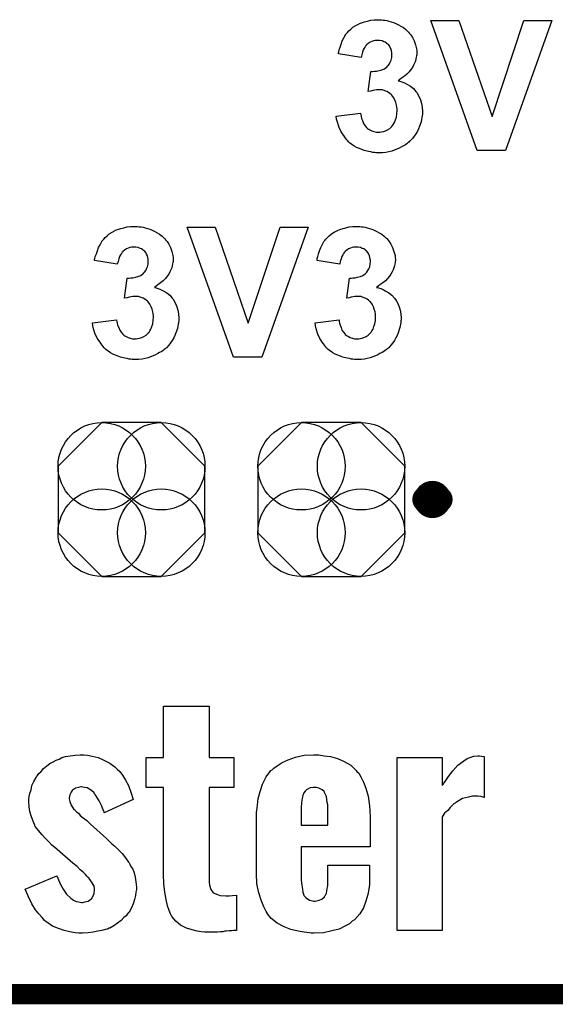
# Model space of a CAD drawing. Extents: x -0.07 to 0.95, y -0.15 to 2.1.
# Tile 2 of 14: x 0.26 to 0.41, y -0.15 to 0.14. Entities that reach past the tile are written whole.
import ezdxf

# ---------------------------------------------------------------- set-up
doc = ezdxf.new("R2010")
doc.units = 0
doc.layers.get('0').update_dxf_attribs({"linetype": 'CONTINUOUS'})
for name, color, linetype in [('gko', 6, 'CONTINUOUS'), ('gto', 2, 'CONTINUOUS'), ('gts', 1, 'CONTINUOUS')]:
    doc.layers.add(name, color=color, linetype=linetype)

# ---------------------------------------------------------------- blocks, each defined once
blk = doc.blocks.new('D62')
at = {"const_width": 0.00395}
blk.add_lwpolyline([(-0.001975, 0, 1), (0.001975, 0, 1)], format="xyb", close=True, dxfattribs=at)
blk = doc.blocks.new('D64')
blk.add_lwpolyline([(-0.0217, 0.0098), (-0.0217, -0.0098), (-0.0088, -0.0227), (0.0088, -0.0227), (0.0217, -0.0098), (0.0217, 0.0098), (0.0088, 0.0227), (-0.0088, 0.0227)], close=True)
for centre in [(-0.0088, 0.0098), (0.0088, 0.0098), (-0.0088, -0.0098), (0.0088, -0.0098)]:
    blk.add_circle(centre, 0.0129)

msp = doc.modelspace()

# ---------------------------------------------------------------- linework, layer by layer
at = {"layer": 'gko', "color": 6, "const_width": 0.006}
msp.add_lwpolyline([(-0.05, -0.15), (0.85, -0.15)], dxfattribs=at)
at = {"layer": 'gto', "color": 2}
for points in [[(0.3623, 0.1376), (0.3628, 0.1375), (0.3633, 0.1375), (0.3639, 0.1374), (0.3645, 0.1372), (0.3659, 0.1368), (0.3666, 0.1365), (0.3674, 0.1361), (0.3681, 0.1357), (0.3688, 0.1353), (0.3695, 0.1347), (0.3701, 0.1341), (0.3701, 0.1341), (0.3702, 0.134), (0.3704, 0.1339), (0.3705, 0.1336), (0.371, 0.1331), (0.3715, 0.1323), (0.372, 0.1314), (0.3724, 0.1302), (0.3727, 0.129), (0.3728, 0.1284), (0.3728, 0.1277), (0.3728, 0.1277), (0.3728, 0.1275), (0.3728, 0.1272), (0.3727, 0.1269), (0.3726, 0.1265), (0.3725, 0.126), (0.3724, 0.1254), (0.3721, 0.1248), (0.3718, 0.1242), (0.3715, 0.1235), (0.371, 0.1229), (0.3705, 0.1222), (0.3698, 0.1215), (0.3691, 0.1209), (0.3683, 0.1203), (0.3673, 0.1196), (0.3673, 0.1196), (0.3674, 0.1196), (0.3676, 0.1196), (0.3678, 0.1195), (0.3684, 0.1193), (0.3691, 0.119), (0.37, 0.1185), (0.3709, 0.118), (0.3718, 0.1173), (0.3725, 0.1164), (0.3726, 0.1163), (0.3729, 0.116), (0.3731, 0.1155), (0.3735, 0.1148), (0.3739, 0.1139), (0.3742, 0.1129), (0.3744, 0.1118), (0.3745, 0.1105), (0.3745, 0.1104), (0.3745, 0.1103), (0.3745, 0.11), (0.3745, 0.1097), (0.3744, 0.1092), (0.3743, 0.1087), (0.3742, 0.1081), (0.3741, 0.1075), (0.3736, 0.1062), (0.3733, 0.1054), (0.373, 0.1047), (0.3725, 0.1039), (0.372, 0.1032), (0.3715, 0.1025), (0.3708, 0.1018), (0.3708, 0.1018), (0.3706, 0.1017), (0.3704, 0.1015), (0.3701, 0.1013), (0.3698, 0.101), (0.3694, 0.1007), (0.3688, 0.1004), (0.3683, 0.1001), (0.3676, 0.0997), (0.3669, 0.0994), (0.3661, 0.0991), (0.3654, 0.0988), (0.3645, 0.0986), (0.3636, 0.0984), (0.3626, 0.0983), (0.3616, 0.0983), (0.3611, 0.0983), (0.3607, 0.0983), (0.3603, 0.0984), (0.3598, 0.0984), (0.3592, 0.0986), (0.3585, 0.0987), (0.3572, 0.099), (0.3558, 0.0996), (0.355, 0.0999), (0.3543, 0.1003), (0.3536, 0.1008), (0.3529, 0.1013), (0.3529, 0.1013), (0.3528, 0.1014), (0.3526, 0.1016), (0.3524, 0.1018), (0.3521, 0.1021), (0.3518, 0.1025), (0.3515, 0.1029), (0.3512, 0.1034), (0.3508, 0.1039), (0.3504, 0.1045), (0.3498, 0.1058), (0.3493, 0.1074), (0.3491, 0.1082), (0.349, 0.1091), (0.3561, 0.11), (0.3561, 0.1099), (0.3561, 0.1099), (0.3562, 0.1095), (0.3563, 0.109), (0.3564, 0.1084), (0.3567, 0.1078), (0.357, 0.107), (0.3574, 0.1064), (0.3579, 0.1058), (0.358, 0.1057), (0.3582, 0.1055), (0.3585, 0.1053), (0.3589, 0.1051), (0.3595, 0.1048), (0.3601, 0.1046), (0.3608, 0.1044), (0.3615, 0.1044), (0.3617, 0.1044), (0.3619, 0.1044), (0.3623, 0.1045), (0.3629, 0.1046), (0.3635, 0.1048), (0.3641, 0.1051), (0.3648, 0.1055), (0.3654, 0.1061), (0.3654, 0.1062), (0.3656, 0.1064), (0.3659, 0.1068), (0.3662, 0.1073), (0.3665, 0.108), (0.3668, 0.1088), (0.3669, 0.1098), (0.367, 0.1108), (0.367, 0.1109), (0.367, 0.1109), (0.367, 0.1113), (0.3669, 0.1118), (0.3668, 0.1124), (0.3666, 0.1132), (0.3663, 0.1139), (0.3659, 0.1146), (0.3654, 0.1153), (0.3654, 0.1153), (0.3652, 0.1155), (0.3648, 0.1158), (0.3644, 0.1161), (0.3639, 0.1164), (0.3633, 0.1166), (0.3626, 0.1169), (0.3618, 0.1169), (0.3613, 0.1169), (0.3609, 0.1169), (0.3604, 0.1168), (0.3598, 0.1167), (0.3592, 0.1165), (0.3584, 0.1164), (0.3592, 0.1223), (0.3597, 0.1223), (0.3603, 0.1224), (0.3609, 0.1224), (0.3617, 0.1226), (0.3624, 0.1228), (0.3632, 0.1231), (0.3638, 0.1236), (0.3639, 0.1236), (0.3641, 0.1239), (0.3643, 0.1241), (0.3647, 0.1246), (0.3649, 0.1251), (0.3652, 0.1257), (0.3654, 0.1264), (0.3654, 0.1272), (0.3654, 0.1274), (0.3654, 0.1276), (0.3654, 0.1279), (0.3653, 0.1284), (0.3652, 0.1289), (0.3649, 0.1294), (0.3647, 0.1299), (0.3643, 0.1304), (0.3642, 0.1304), (0.364, 0.1305), (0.3638, 0.1307), (0.3634, 0.131), (0.363, 0.1311), (0.3625, 0.1314), (0.3618, 0.1315), (0.3612, 0.1315), (0.3608, 0.1315), (0.3605, 0.1315), (0.36, 0.1314), (0.3595, 0.1312), (0.359, 0.131), (0.3584, 0.1306), (0.3579, 0.1302), (0.3579, 0.1301), (0.3577, 0.13), (0.3575, 0.1296), (0.3572, 0.1292), (0.3569, 0.1287), (0.3567, 0.128), (0.3565, 0.1272), (0.3563, 0.1264), (0.3496, 0.1275), (0.3496, 0.1275), (0.3496, 0.1276), (0.3496, 0.1278), (0.3497, 0.1281), (0.3498, 0.1287), (0.3501, 0.1295), (0.3504, 0.1304), (0.3507, 0.1314), (0.3512, 0.1322), (0.3517, 0.1331), (0.3517, 0.1332), (0.3519, 0.1334), (0.3523, 0.1338), (0.3527, 0.1343), (0.3533, 0.1348), (0.3539, 0.1354), (0.3548, 0.1359), (0.3557, 0.1364), (0.3557, 0.1364), (0.3558, 0.1365), (0.3561, 0.1366), (0.3567, 0.1368), (0.3573, 0.137), (0.3582, 0.1372), (0.3592, 0.1375), (0.3602, 0.1376), (0.3614, 0.1376), (0.3619, 0.1376), (0.3623, 0.1376)], [(0.399, 0.099), (0.3906, 0.099), (0.3769, 0.1374), (0.3852, 0.1374), (0.395, 0.109), (0.4044, 0.1374), (0.4127, 0.1374), (0.399, 0.099)], [(0.2903, 0.0766), (0.2908, 0.0765), (0.2913, 0.0765), (0.2919, 0.0764), (0.2925, 0.0762), (0.2939, 0.0758), (0.2946, 0.0755), (0.2954, 0.0751), (0.2961, 0.0747), (0.2968, 0.0743), (0.2975, 0.0737), (0.2981, 0.0731), (0.2981, 0.0731), (0.2982, 0.073), (0.2984, 0.0729), (0.2985, 0.0726), (0.299, 0.0721), (0.2995, 0.0713), (0.3, 0.0704), (0.3004, 0.0692), (0.3007, 0.068), (0.3008, 0.0674), (0.3008, 0.0667), (0.3008, 0.0667), (0.3008, 0.0665), (0.3008, 0.0662), (0.3007, 0.0659), (0.3006, 0.0655), (0.3005, 0.065), (0.3004, 0.0644), (0.3001, 0.0638), (0.2998, 0.0632), (0.2995, 0.0625), (0.299, 0.0619), (0.2985, 0.0612), (0.2978, 0.0605), (0.2971, 0.0599), (0.2963, 0.0593), (0.2953, 0.0586), (0.2953, 0.0586), (0.2954, 0.0586), (0.2956, 0.0586), (0.2958, 0.0585), (0.2964, 0.0583), (0.2971, 0.058), (0.298, 0.0575), (0.2989, 0.057), (0.2998, 0.0563), (0.3005, 0.0554), (0.3006, 0.0553), (0.3009, 0.055), (0.3011, 0.0545), (0.3015, 0.0538), (0.3019, 0.0529), (0.3022, 0.0519), (0.3024, 0.0508), (0.3025, 0.0495), (0.3025, 0.0494), (0.3025, 0.0493), (0.3025, 0.049), (0.3025, 0.0487), (0.3024, 0.0482), (0.3023, 0.0477), (0.3022, 0.0471), (0.3021, 0.0465), (0.3016, 0.0452), (0.3013, 0.0444), (0.301, 0.0437), (0.3005, 0.0429), (0.3, 0.0422), (0.2995, 0.0415), (0.2988, 0.0408), (0.2988, 0.0408), (0.2986, 0.0407), (0.2984, 0.0405), (0.2981, 0.0403), (0.2978, 0.04), (0.2974, 0.0397), (0.2968, 0.0394), (0.2963, 0.0391), (0.2956, 0.0387), (0.2949, 0.0384), (0.2941, 0.0381), (0.2934, 0.0378), (0.2925, 0.0376), (0.2916, 0.0374), (0.2906, 0.0373), (0.2896, 0.0373), (0.2891, 0.0373), (0.2887, 0.0373), (0.2883, 0.0374), (0.2878, 0.0374), (0.2872, 0.0376), (0.2865, 0.0377), (0.2852, 0.038), (0.2838, 0.0386), (0.283, 0.0389), (0.2823, 0.0393), (0.2816, 0.0398), (0.2809, 0.0403), (0.2809, 0.0403), (0.2808, 0.0404), (0.2806, 0.0406), (0.2804, 0.0408), (0.2801, 0.0411), (0.2798, 0.0415), (0.2795, 0.0419), (0.2792, 0.0424), (0.2788, 0.0429), (0.2784, 0.0435), (0.2778, 0.0448), (0.2773, 0.0464), (0.2771, 0.0472), (0.277, 0.0481), (0.2841, 0.049), (0.2841, 0.0489), (0.2841, 0.0489), (0.2842, 0.0485), (0.2843, 0.048), (0.2844, 0.0474), (0.2847, 0.0468), (0.285, 0.046), (0.2854, 0.0454), (0.2859, 0.0448), (0.286, 0.0447), (0.2862, 0.0445), (0.2865, 0.0443), (0.2869, 0.0441), (0.2875, 0.0438), (0.2881, 0.0436), (0.2888, 0.0434), (0.2895, 0.0434), (0.2897, 0.0434), (0.2899, 0.0434), (0.2903, 0.0435), (0.2909, 0.0436), (0.2915, 0.0438), (0.2921, 0.0441), (0.2928, 0.0445), (0.2934, 0.0451), (0.2934, 0.0452), (0.2937, 0.0454), (0.2939, 0.0458), (0.2942, 0.0463), (0.2945, 0.047), (0.2948, 0.0478), (0.2949, 0.0488), (0.295, 0.0498), (0.295, 0.0499), (0.295, 0.0499), (0.295, 0.0503), (0.2949, 0.0508), (0.2948, 0.0514), (0.2946, 0.0522), (0.2943, 0.0529), (0.2939, 0.0536), (0.2934, 0.0543), (0.2934, 0.0543), (0.2932, 0.0545), (0.2928, 0.0548), (0.2924, 0.0551), (0.2919, 0.0554), (0.2913, 0.0556), (0.2906, 0.0559), (0.2898, 0.0559), (0.2893, 0.0559), (0.2889, 0.0559), (0.2884, 0.0558), (0.2878, 0.0557), (0.2872, 0.0555), (0.2864, 0.0554), (0.2872, 0.0613), (0.2877, 0.0613), (0.2883, 0.0614), (0.2889, 0.0614), (0.2897, 0.0616), (0.2904, 0.0618), (0.2912, 0.0621), (0.2918, 0.0626), (0.2919, 0.0626), (0.2921, 0.0629), (0.2923, 0.0631), (0.2927, 0.0636), (0.2929, 0.0641), (0.2932, 0.0647), (0.2934, 0.0654), (0.2934, 0.0662), (0.2934, 0.0664), (0.2934, 0.0666), (0.2934, 0.0669), (0.2933, 0.0674), (0.2932, 0.0679), (0.2929, 0.0684), (0.2927, 0.0689), (0.2923, 0.0694), (0.2922, 0.0694), (0.292, 0.0695), (0.2918, 0.0697), (0.2914, 0.07), (0.291, 0.0701), (0.2905, 0.0704), (0.2898, 0.0705), (0.2892, 0.0705), (0.2888, 0.0705), (0.2885, 0.0705), (0.288, 0.0704), (0.2875, 0.0702), (0.287, 0.07), (0.2864, 0.0696), (0.2859, 0.0692), (0.2859, 0.0691), (0.2857, 0.069), (0.2855, 0.0686), (0.2852, 0.0682), (0.2849, 0.0677), (0.2847, 0.067), (0.2845, 0.0662), (0.2843, 0.0654), (0.2776, 0.0665), (0.2776, 0.0665), (0.2776, 0.0666), (0.2776, 0.0668), (0.2777, 0.0671), (0.2778, 0.0677), (0.2781, 0.0685), (0.2784, 0.0694), (0.2787, 0.0704), (0.2792, 0.0712), (0.2797, 0.0721), (0.2797, 0.0722), (0.2799, 0.0724), (0.2803, 0.0728), (0.2807, 0.0733), (0.2813, 0.0738), (0.2819, 0.0744), (0.2828, 0.0749), (0.2837, 0.0754), (0.2837, 0.0754), (0.2838, 0.0755), (0.2841, 0.0756), (0.2847, 0.0758), (0.2853, 0.076), (0.2862, 0.0762), (0.2872, 0.0765), (0.2882, 0.0766), (0.2894, 0.0766), (0.2899, 0.0766), (0.2903, 0.0766)], [(0.327, 0.038), (0.3186, 0.038), (0.3049, 0.0764), (0.3132, 0.0764), (0.323, 0.048), (0.3324, 0.0764), (0.3407, 0.0764), (0.327, 0.038)], [(0.3559, 0.0766), (0.3564, 0.0765), (0.3569, 0.0765), (0.3575, 0.0764), (0.3581, 0.0762), (0.3595, 0.0758), (0.3602, 0.0755), (0.361, 0.0751), (0.3617, 0.0747), (0.3624, 0.0743), (0.3631, 0.0737), (0.3637, 0.0731), (0.3638, 0.0731), (0.3639, 0.073), (0.364, 0.0729), (0.3642, 0.0726), (0.3646, 0.0721), (0.3651, 0.0713), (0.3656, 0.0704), (0.366, 0.0692), (0.3664, 0.068), (0.3664, 0.0674), (0.3665, 0.0667), (0.3665, 0.0667), (0.3665, 0.0665), (0.3664, 0.0662), (0.3664, 0.0659), (0.3663, 0.0655), (0.3662, 0.065), (0.366, 0.0644), (0.3658, 0.0638), (0.3655, 0.0632), (0.3651, 0.0625), (0.3647, 0.0619), (0.3641, 0.0612), (0.3635, 0.0605), (0.3627, 0.0599), (0.3619, 0.0593), (0.3609, 0.0586), (0.361, 0.0586), (0.3611, 0.0586), (0.3612, 0.0586), (0.3615, 0.0585), (0.3621, 0.0583), (0.3628, 0.058), (0.3636, 0.0575), (0.3645, 0.057), (0.3654, 0.0563), (0.3662, 0.0554), (0.3663, 0.0553), (0.3665, 0.055), (0.3668, 0.0545), (0.3672, 0.0538), (0.3676, 0.0529), (0.3679, 0.0519), (0.3681, 0.0508), (0.3682, 0.0495), (0.3682, 0.0494), (0.3682, 0.0493), (0.3682, 0.049), (0.3681, 0.0487), (0.3681, 0.0482), (0.368, 0.0477), (0.3679, 0.0471), (0.3677, 0.0465), (0.3673, 0.0452), (0.367, 0.0444), (0.3666, 0.0437), (0.3662, 0.0429), (0.3657, 0.0422), (0.3651, 0.0415), (0.3645, 0.0408), (0.3644, 0.0408), (0.3643, 0.0407), (0.3641, 0.0405), (0.3638, 0.0403), (0.3634, 0.04), (0.363, 0.0397), (0.3625, 0.0394), (0.3619, 0.0391), (0.3613, 0.0387), (0.3606, 0.0384), (0.3598, 0.0381), (0.359, 0.0378), (0.3581, 0.0376), (0.3573, 0.0374), (0.3563, 0.0373), (0.3553, 0.0373), (0.3548, 0.0373), (0.3544, 0.0373), (0.3539, 0.0374), (0.3534, 0.0374), (0.3529, 0.0376), (0.3522, 0.0377), (0.3509, 0.038), (0.3494, 0.0386), (0.3487, 0.0389), (0.348, 0.0393), (0.3473, 0.0398), (0.3466, 0.0403), (0.3465, 0.0403), (0.3464, 0.0404), (0.3463, 0.0406), (0.346, 0.0408), (0.3458, 0.0411), (0.3455, 0.0415), (0.3452, 0.0419), (0.3448, 0.0424), (0.3445, 0.0429), (0.3441, 0.0435), (0.3435, 0.0448), (0.343, 0.0464), (0.3428, 0.0472), (0.3427, 0.0481), (0.3498, 0.049), (0.3498, 0.0489), (0.3498, 0.0489), (0.3498, 0.0485), (0.3499, 0.048), (0.3501, 0.0474), (0.3504, 0.0468), (0.3506, 0.046), (0.3511, 0.0454), (0.3516, 0.0448), (0.3516, 0.0447), (0.3519, 0.0445), (0.3522, 0.0443), (0.3526, 0.0441), (0.3531, 0.0438), (0.3538, 0.0436), (0.3544, 0.0434), (0.3552, 0.0434), (0.3553, 0.0434), (0.3556, 0.0434), (0.356, 0.0435), (0.3565, 0.0436), (0.3571, 0.0438), (0.3578, 0.0441), (0.3584, 0.0445), (0.359, 0.0451), (0.3591, 0.0452), (0.3593, 0.0454), (0.3595, 0.0458), (0.3599, 0.0463), (0.3601, 0.047), (0.3604, 0.0478), (0.3606, 0.0488), (0.3606, 0.0498), (0.3606, 0.0499), (0.3606, 0.0499), (0.3606, 0.0503), (0.3606, 0.0508), (0.3605, 0.0514), (0.3602, 0.0522), (0.36, 0.0529), (0.3596, 0.0536), (0.3591, 0.0543), (0.359, 0.0543), (0.3588, 0.0545), (0.3585, 0.0548), (0.3581, 0.0551), (0.3575, 0.0554), (0.3569, 0.0556), (0.3563, 0.0559), (0.3555, 0.0559), (0.3549, 0.0559), (0.3545, 0.0559), (0.354, 0.0558), (0.3534, 0.0557), (0.3528, 0.0555), (0.3521, 0.0554), (0.3529, 0.0613), (0.3534, 0.0613), (0.3539, 0.0614), (0.3546, 0.0614), (0.3553, 0.0616), (0.3561, 0.0618), (0.3568, 0.0621), (0.3575, 0.0626), (0.3575, 0.0626), (0.3578, 0.0629), (0.358, 0.0631), (0.3583, 0.0636), (0.3586, 0.0641), (0.3589, 0.0647), (0.359, 0.0654), (0.3591, 0.0662), (0.3591, 0.0664), (0.3591, 0.0666), (0.359, 0.0669), (0.3589, 0.0674), (0.3588, 0.0679), (0.3586, 0.0684), (0.3583, 0.0689), (0.3579, 0.0694), (0.3579, 0.0694), (0.3577, 0.0695), (0.3575, 0.0697), (0.3571, 0.07), (0.3566, 0.0701), (0.3561, 0.0704), (0.3555, 0.0705), (0.3548, 0.0705), (0.3545, 0.0705), (0.3541, 0.0705), (0.3537, 0.0704), (0.3532, 0.0702), (0.3526, 0.07), (0.3521, 0.0696), (0.3516, 0.0692), (0.3515, 0.0691), (0.3514, 0.069), (0.3511, 0.0686), (0.3509, 0.0682), (0.3506, 0.0677), (0.3504, 0.067), (0.3501, 0.0662), (0.35, 0.0654), (0.3432, 0.0665), (0.3432, 0.0665), (0.3433, 0.0666), (0.3433, 0.0668), (0.3433, 0.0671), (0.3435, 0.0677), (0.3437, 0.0685), (0.344, 0.0694), (0.3444, 0.0704), (0.3448, 0.0712), (0.3453, 0.0721), (0.3454, 0.0722), (0.3456, 0.0724), (0.3459, 0.0728), (0.3464, 0.0733), (0.3469, 0.0738), (0.3476, 0.0744), (0.3484, 0.0749), (0.3493, 0.0754), (0.3494, 0.0754), (0.3494, 0.0755), (0.3498, 0.0756), (0.3503, 0.0758), (0.351, 0.076), (0.3518, 0.0762), (0.3528, 0.0765), (0.3539, 0.0766), (0.355, 0.0766), (0.3555, 0.0766), (0.3559, 0.0766)], [(0.3114, -0.0802), (0.3187, -0.0802), (0.3187, -0.089), (0.3114, -0.089), (0.3114, -0.1166), (0.3114, -0.1167), (0.3114, -0.117), (0.3115, -0.1178), (0.3119, -0.1191), (0.3126, -0.1201), (0.3129, -0.1202), (0.3136, -0.1205), (0.3147, -0.1209), (0.3164, -0.121), (0.3173, -0.121), (0.3183, -0.1209), (0.3195, -0.1208), (0.3195, -0.1312), (0.3186, -0.1312), (0.318, -0.1313), (0.3173, -0.1313), (0.3165, -0.1314), (0.3161, -0.1314), (0.3155, -0.1316), (0.3148, -0.1316), (0.3139, -0.1317), (0.3101, -0.1317), (0.3091, -0.1316), (0.3079, -0.1314), (0.3064, -0.131), (0.3047, -0.1305), (0.303, -0.1296), (0.3016, -0.1285), (0.3004, -0.1271), (0.3003, -0.1269), (0.3, -0.1263), (0.2996, -0.1253), (0.2991, -0.1239), (0.2987, -0.1221), (0.2983, -0.1199), (0.298, -0.1174), (0.2979, -0.1147), (0.2979, -0.089), (0.2928, -0.089), (0.2928, -0.0802), (0.2979, -0.0802), (0.2979, -0.065), (0.3114, -0.065), (0.3114, -0.0802)], [(0.2755, -0.0795), (0.2769, -0.0798), (0.2786, -0.0802), (0.2803, -0.0809), (0.2821, -0.0818), (0.2836, -0.0829), (0.2837, -0.083), (0.2843, -0.0836), (0.285, -0.0843), (0.2858, -0.0854), (0.2867, -0.0868), (0.2876, -0.0884), (0.2883, -0.0904), (0.289, -0.0926), (0.2804, -0.0965), (0.2804, -0.0963), (0.2803, -0.0959), (0.28, -0.0954), (0.2797, -0.0945), (0.2789, -0.0929), (0.2778, -0.0911), (0.2776, -0.0909), (0.2775, -0.0906), (0.2767, -0.0899), (0.2754, -0.0891), (0.2746, -0.089), (0.2737, -0.0888), (0.2735, -0.0888), (0.2728, -0.089), (0.2719, -0.0892), (0.2711, -0.0898), (0.271, -0.0899), (0.2707, -0.0904), (0.2703, -0.0912), (0.2701, -0.0922), (0.2701, -0.0923), (0.2701, -0.0924), (0.2703, -0.0931), (0.2707, -0.0942), (0.2715, -0.0955), (0.2717, -0.0956), (0.2718, -0.0958), (0.2722, -0.0962), (0.2728, -0.0966), (0.2733, -0.0973), (0.2742, -0.098), (0.2753, -0.0988), (0.2764, -0.0998), (0.2811, -0.1041), (0.2812, -0.1042), (0.2818, -0.1048), (0.2826, -0.1055), (0.2836, -0.1063), (0.2846, -0.1074), (0.2857, -0.1085), (0.2867, -0.1098), (0.2876, -0.111), (0.2878, -0.1112), (0.288, -0.1116), (0.2883, -0.1123), (0.2889, -0.1131), (0.2893, -0.1142), (0.2896, -0.1155), (0.2898, -0.1169), (0.29, -0.1184), (0.29, -0.1185), (0.29, -0.1191), (0.2898, -0.1199), (0.2897, -0.1209), (0.2894, -0.1221), (0.289, -0.1233), (0.2885, -0.1245), (0.2878, -0.1258), (0.2876, -0.1259), (0.2873, -0.1263), (0.2869, -0.1269), (0.2862, -0.1274), (0.2854, -0.1283), (0.2844, -0.1291), (0.2833, -0.1298), (0.2821, -0.1305), (0.2819, -0.1305), (0.2814, -0.1308), (0.2807, -0.1309), (0.2797, -0.1312), (0.2785, -0.1314), (0.2772, -0.1317), (0.2757, -0.1319), (0.274, -0.132), (0.2729, -0.132), (0.2718, -0.1319), (0.2703, -0.1316), (0.2686, -0.1312), (0.2669, -0.1306), (0.2651, -0.1299), (0.2635, -0.1288), (0.2633, -0.1287), (0.2628, -0.1283), (0.2621, -0.1274), (0.2611, -0.1263), (0.2601, -0.1251), (0.259, -0.1233), (0.2581, -0.1213), (0.2571, -0.119), (0.2664, -0.1151), (0.2664, -0.1152), (0.2665, -0.1153), (0.2667, -0.1158), (0.2669, -0.1163), (0.2675, -0.1176), (0.2683, -0.119), (0.2693, -0.1205), (0.2706, -0.1217), (0.2714, -0.1223), (0.2721, -0.1227), (0.2729, -0.1228), (0.2737, -0.123), (0.274, -0.123), (0.2747, -0.1228), (0.2757, -0.1226), (0.2765, -0.122), (0.2767, -0.1219), (0.2771, -0.1212), (0.2775, -0.1203), (0.2776, -0.1191), (0.2776, -0.1188), (0.2775, -0.1181), (0.2769, -0.1171), (0.2765, -0.1166), (0.276, -0.1159), (0.276, -0.1158), (0.2757, -0.1156), (0.2753, -0.1152), (0.2749, -0.1147), (0.2742, -0.114), (0.2733, -0.1133), (0.2724, -0.1123), (0.2712, -0.1113), (0.2665, -0.1073), (0.2664, -0.1072), (0.2658, -0.1067), (0.265, -0.106), (0.2642, -0.1051), (0.2631, -0.1041), (0.2621, -0.103), (0.261, -0.1017), (0.2601, -0.1006), (0.26, -0.1005), (0.2599, -0.1001), (0.2596, -0.0994), (0.2592, -0.0985), (0.2588, -0.0974), (0.2585, -0.0961), (0.2583, -0.0947), (0.2582, -0.0931), (0.2582, -0.093), (0.2582, -0.0924), (0.2583, -0.0917), (0.2585, -0.0908), (0.2588, -0.0897), (0.259, -0.0884), (0.2596, -0.0872), (0.2603, -0.0861), (0.2604, -0.0859), (0.2607, -0.0855), (0.2611, -0.0849), (0.2618, -0.0843), (0.2625, -0.0834), (0.2635, -0.0826), (0.2644, -0.0819), (0.2657, -0.0812), (0.2658, -0.0811), (0.2662, -0.0809), (0.2671, -0.0806), (0.2679, -0.0802), (0.269, -0.0799), (0.2704, -0.0797), (0.2718, -0.0795), (0.2733, -0.0794), (0.2744, -0.0794), (0.2755, -0.0795)], [(0.3454, -0.0797), (0.3473, -0.0799), (0.3493, -0.0805), (0.3513, -0.0813), (0.3533, -0.0824), (0.3549, -0.084), (0.3551, -0.0843), (0.3556, -0.0848), (0.3562, -0.0859), (0.357, -0.0874), (0.3577, -0.0892), (0.3584, -0.0916), (0.3588, -0.0944), (0.359, -0.0976), (0.359, -0.1065), (0.3386, -0.1065), (0.3386, -0.1151), (0.3386, -0.1152), (0.3386, -0.1156), (0.3386, -0.1163), (0.3387, -0.1171), (0.339, -0.1191), (0.3391, -0.1199), (0.3394, -0.1208), (0.3394, -0.1209), (0.3395, -0.121), (0.3401, -0.1216), (0.3411, -0.1223), (0.3416, -0.1224), (0.3424, -0.1226), (0.3427, -0.1226), (0.3436, -0.1224), (0.3447, -0.122), (0.3455, -0.1213), (0.3456, -0.121), (0.3458, -0.1208), (0.3461, -0.1202), (0.3462, -0.1196), (0.3463, -0.1188), (0.3465, -0.118), (0.3465, -0.1169), (0.3465, -0.1119), (0.3588, -0.1119), (0.3588, -0.1163), (0.3588, -0.1165), (0.3588, -0.1166), (0.3588, -0.117), (0.3588, -0.1176), (0.3586, -0.119), (0.3583, -0.1206), (0.3577, -0.1226), (0.357, -0.1245), (0.3559, -0.1263), (0.3545, -0.128), (0.3544, -0.1281), (0.3537, -0.1285), (0.3529, -0.1292), (0.3515, -0.1299), (0.3498, -0.1308), (0.3477, -0.1313), (0.3452, -0.1319), (0.3424, -0.132), (0.3416, -0.132), (0.3411, -0.1319), (0.3395, -0.1317), (0.3377, -0.1314), (0.3356, -0.1309), (0.3336, -0.1301), (0.3315, -0.1291), (0.3297, -0.1276), (0.3295, -0.1273), (0.329, -0.1267), (0.3283, -0.1256), (0.3276, -0.1242), (0.3268, -0.1223), (0.3261, -0.1201), (0.3255, -0.1174), (0.3254, -0.1144), (0.3254, -0.0972), (0.3254, -0.097), (0.3254, -0.0967), (0.3254, -0.0963), (0.3255, -0.0958), (0.3257, -0.0942), (0.3259, -0.0923), (0.3265, -0.0902), (0.3272, -0.088), (0.3283, -0.0859), (0.3297, -0.084), (0.33, -0.0838), (0.3305, -0.0833), (0.3315, -0.0826), (0.333, -0.0816), (0.3348, -0.0808), (0.3369, -0.0801), (0.3395, -0.0795), (0.3424, -0.0794), (0.3438, -0.0794), (0.3454, -0.0797)], [(0.3919, -0.0798), (0.3927, -0.0799), (0.3927, -0.092), (0.3926, -0.092), (0.3924, -0.0919), (0.3917, -0.0917), (0.3908, -0.0916), (0.3892, -0.0916), (0.3887, -0.0917), (0.388, -0.0919), (0.3863, -0.0923), (0.3845, -0.0933), (0.3844, -0.0933), (0.3841, -0.0936), (0.3837, -0.0938), (0.3831, -0.0944), (0.3826, -0.0949), (0.3819, -0.0958), (0.381, -0.0966), (0.3803, -0.0977), (0.3803, -0.1312), (0.367, -0.1312), (0.367, -0.0802), (0.3803, -0.0802), (0.3803, -0.0884), (0.3806, -0.0881), (0.3808, -0.0877), (0.3812, -0.0872), (0.3821, -0.0858), (0.3834, -0.0841), (0.3849, -0.0824), (0.3867, -0.0811), (0.3877, -0.0805), (0.3887, -0.0801), (0.3896, -0.0798), (0.3908, -0.0797), (0.3913, -0.0797), (0.3919, -0.0798)], [(0.3431, -0.089), (0.3422, -0.089), (0.3413, -0.0891), (0.3402, -0.0897), (0.3398, -0.0901), (0.3394, -0.0906), (0.3393, -0.0909), (0.3391, -0.0913), (0.339, -0.0919), (0.3388, -0.0927), (0.3387, -0.0936), (0.3386, -0.0948), (0.3386, -0.0962), (0.3386, -0.1001), (0.3465, -0.1001), (0.3465, -0.0952), (0.3465, -0.0951), (0.3465, -0.0947), (0.3465, -0.0941), (0.3463, -0.0934), (0.3461, -0.0917), (0.3458, -0.0911), (0.3455, -0.0905), (0.3455, -0.0904), (0.3454, -0.0902), (0.3448, -0.0897), (0.3438, -0.0892), (0.3431, -0.089)]]:
    msp.add_lwpolyline(points, dxfattribs=at)
at = {"layer": 'gto', "color": 2, "const_width": 0.007}
for points in [[(0.3794, -0.004, 1), (0.3754, -0.004)], [(0.3754, -0.004, 1), (0.3794, -0.004)]]:
    msp.add_lwpolyline(points, format="xyb", dxfattribs=at)
for points in [[(0.3754, -0.004), (0.3754, -0.004)], [(0.3794, -0.004), (0.3794, -0.004)], [(0.3794, -0.004), (0.3794, -0.004)]]:
    msp.add_lwpolyline(points, dxfattribs=at)

# ---------------------------------------------------------------- block references
at = {"layer": 'gto'}
for p in [(0.3754, -0.004), (0.3754, -0.004), (0.3794, -0.004), (0.3794, -0.004), (0.3794, -0.004), (0.3794, -0.004)]:
    msp.add_blockref('D62', p, dxfattribs=at)
at = {"layer": 'gts'}
for p in [(0.2885, -0.004), (0.3475, -0.004)]:
    msp.add_blockref('D64', p, dxfattribs=at)

doc.saveas('drawing.dxf')
